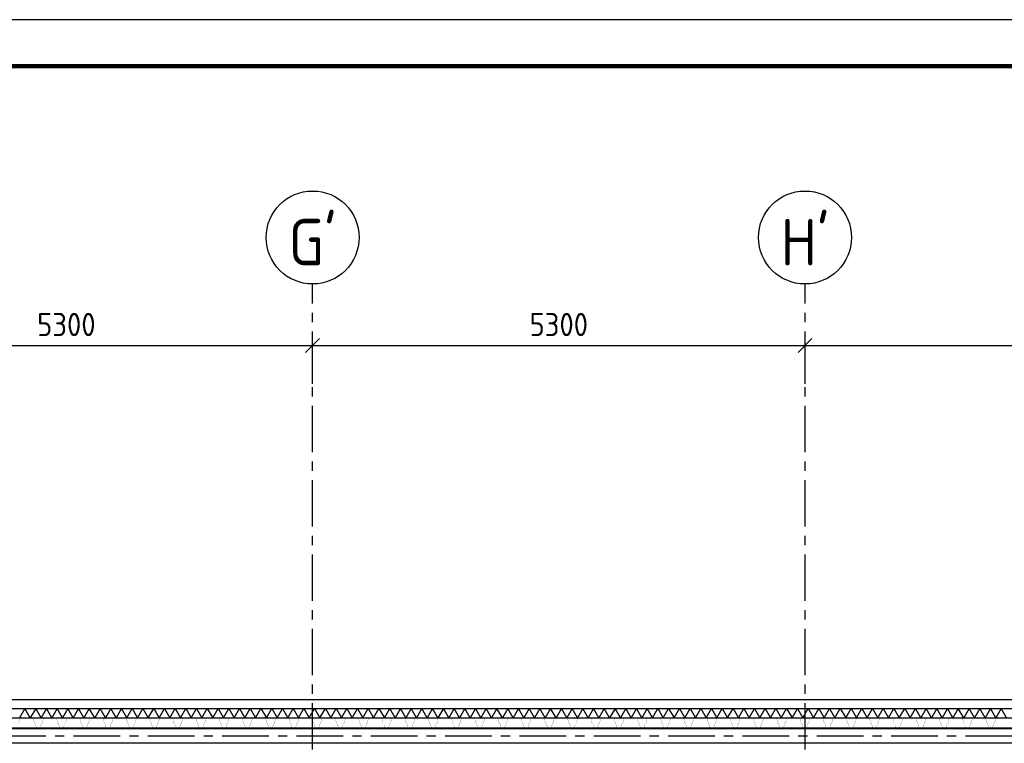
# Model space of a CAD drawing. Extents: x -2500 to 56900, y -500 to 41500.
# Tile 16 of 19: x 26812 to 37409, y 33714 to 41500. Entities that reach past the tile are written whole.
import ezdxf
from ezdxf.enums import TextEntityAlignment as Align

# ---------------------------------------------------------------- set-up
doc = ezdxf.new("R2010")
doc.units = 0
doc.header["$LTSCALE"] = 400
doc.header["$MEASUREMENT"] = 0
doc.header["$PDMODE"] = 1
doc.header["$PDSIZE"] = -15
doc.linetypes.add('CENTER', pattern=[2, 1.25, -0.25, 0.25, -0.25])
doc.layers.get('0').update_dxf_attribs({"color": 6, "linetype": 'CONTINUOUS'})
doc.layers.get('Defpoints').update_dxf_attribs({"linetype": 'CONTINUOUS'})
for name, color, linetype in [('1002-B', 1, 'CONTINUOUS'), ('1004-B', 1, 'CONTINUOUS'), ('2110-B', 15, 'CONTINUOUS'), ('2700-B', 110, 'CONTINUOUS'), ('2800-B', 4, 'CONTINUOUS'), ('p01', 7, 'CONTINUOUS')]:
    doc.layers.add(name, color=color, linetype=linetype)
doc.styles.get("Standard").update_dxf_attribs({"font": 'ISOCP.shx'})
doc.dimstyles.get("Standard").update_dxf_attribs({"dimtxt": 0.18, "dimasz": 0.18, "dimexe": 0.18, "dimexo": 0.0625, "dimgap": 0.09, "dimtad": 0, "dimtih": 1, "dimtoh": 1, "dimdec": 0, "dimzin": 0, "dimdsep": 46, "dimtxsty": 'Standard', "dimcen": 0.09, "dimadec": 0, "dimazin": 0, "dimtfac": 1, "dimtdec": 0, "dimtofl": 0, "dimtmove": 2, "dimatfit": 3, "dimfxl": 0, "dimtolj": 1, "dimtzin": 0, "dimarcsym": 0})

# ---------------------------------------------------------------- blocks, each defined once
blk = doc.blocks.new('STDBA003')
at = {"linetype": 'Continuous'}
blk.add_circle((0, 0), 5, dxfattribs=at)
blk.add_attdef('001', text='', height=5, dxfattribs=at).set_placement((0, 0), align=Align.MIDDLE)
blk = doc.blocks.new('_Oblique')
at = {"color": 0, "linetype": 'ByBlock', "lineweight": -2}
blk.add_line((-0.5, -0.5), (0.5, 0.5), dxfattribs=at)
blk = doc.blocks.new('*D6')
at = {"layer": '1002-B', "color": 0, "lineweight": -2, "transparency": 16777216}
for p, q in [((24664, 37583), (24664, 38095)), ((29964, 37583), (29964, 38095)), ((24564, 37995), (30064, 37995))]:
    blk.add_line(p, q, dxfattribs=at)
at = {"layer": 'Defpoints', "color": 0, "transparency": 16777216}
for p in [(29964, 37995), (24664, 37533), (29964, 37533)]:
    blk.add_point(p, dxfattribs=at)
at = {"layer": '1002-B', "color": 0, "lineweight": -2, "transparency": 16777216, "xscale": 150, "yscale": 150, "zscale": 150, "rotation": 180}
blk.add_blockref('_Oblique', (24664, 37995), dxfattribs=at)
at = {"layer": '1002-B', "color": 0, "lineweight": -2, "transparency": 16777216, "xscale": 150, "yscale": 150, "zscale": 150}
blk.add_blockref('_Oblique', (29964, 37995), dxfattribs=at)
at = {"layer": '1002-B', "color": 0, "transparency": 16777216, "insert": (27314, 38220), "char_height": 250, "attachment_point": 5}
blk.add_mtext('\\A1;5300', dxfattribs=at)
blk = doc.blocks.new('*D7')
at = {"layer": '1002-B', "color": 0, "lineweight": -2, "transparency": 16777216}
for p, q in [((29964, 37583), (29964, 38095)), ((35264, 37583), (35264, 38095)), ((29864, 37995), (35364, 37995))]:
    blk.add_line(p, q, dxfattribs=at)
at = {"layer": 'Defpoints', "color": 0, "transparency": 16777216}
for p in [(35264, 37995), (29964, 37533), (35264, 37533)]:
    blk.add_point(p, dxfattribs=at)
at = {"layer": '1002-B', "color": 0, "lineweight": -2, "transparency": 16777216, "xscale": 150, "yscale": 150, "zscale": 150, "rotation": 180}
blk.add_blockref('_Oblique', (29964, 37995), dxfattribs=at)
at = {"layer": '1002-B', "color": 0, "lineweight": -2, "transparency": 16777216, "xscale": 150, "yscale": 150, "zscale": 150}
blk.add_blockref('_Oblique', (35264, 37995), dxfattribs=at)
at = {"layer": '1002-B', "color": 0, "transparency": 16777216, "insert": (32614, 38220), "char_height": 250, "attachment_point": 5}
blk.add_mtext('\\A1;5300', dxfattribs=at)
blk = doc.blocks.new('*D8')
at = {"layer": '1002-B', "color": 0, "lineweight": -2, "transparency": 16777216}
for p, q in [((35264, 37583), (35264, 38095)), ((40564, 37583), (40564, 38095)), ((35164, 37995), (40664, 37995))]:
    blk.add_line(p, q, dxfattribs=at)
at = {"layer": 'Defpoints', "color": 0, "transparency": 16777216}
for p in [(40564, 37995), (35264, 37533), (40564, 37533)]:
    blk.add_point(p, dxfattribs=at)
at = {"layer": '1002-B', "color": 0, "lineweight": -2, "transparency": 16777216, "xscale": 150, "yscale": 150, "zscale": 150, "rotation": 180}
blk.add_blockref('_Oblique', (35264, 37995), dxfattribs=at)
at = {"layer": '1002-B', "color": 0, "lineweight": -2, "transparency": 16777216, "xscale": 150, "yscale": 150, "zscale": 150}
blk.add_blockref('_Oblique', (40564, 37995), dxfattribs=at)
at = {"layer": '1002-B', "color": 0, "transparency": 16777216, "insert": (37914, 38220), "char_height": 250, "attachment_point": 5}
blk.add_mtext('\\A1;5300', dxfattribs=at)
blk = doc.blocks.new('STDAF002')
at = {"color": 0, "linetype": 'ByBlock', "lineweight": 25}
blk.add_line((569, 415), (-25, 415), dxfattribs=at)
at = {"color": 0, "linetype": 'ByBlock', "lineweight": 25, "const_width": 0.5}
blk.add_lwpolyline([(0, 0), (564, 0), (564, 410), (0, 410)], close=True, dxfattribs=at)
at = {"color": 0, "linetype": 'ByBlock', "lineweight": 18}
blk.add_attdef('001', (-1.5, 0), '', height=1.8, rotation=90, dxfattribs=at)

msp = doc.modelspace()

# ---------------------------------------------------------------- linework, layer by layer
at = {"layer": '1004-B', "linetype": 'CENTER'}
for p, q in [((29964.2, 24846.4), (29964.2, 38656.7)), ((35264.2, 24846.4), (35264.2, 38656.7))]:
    msp.add_line(p, q, dxfattribs=at)
at = {"layer": '2110-B'}
msp.add_line((19248.2, 34086.9), (46084.2, 34086.9), dxfattribs=at)
for points in [[(27965.2, 33986.9), (27907.5, 34086.9), (27849.7, 33986.9), (27792, 34086.9), (27734.3, 33986.9), (27676.5, 34086.9), (27618.8, 33986.9), (27561.1, 34086.9), (27503.3, 33986.9), (27445.6, 34086.9), (27387.9, 33986.9), (27330.1, 34086.9), (27272.4, 33986.9), (27214.6, 34086.9), (27156.9, 33986.9), (27099.2, 34086.9), (27041.4, 33986.9), (26983.7, 34086.9), (26926, 33986.9), (26868.2, 34086.9), (26810.5, 33986.9)], [(27965.2, 33986.9), (28022.9, 34086.9), (28080.7, 33986.9), (28138.4, 34086.9), (28196.1, 33986.9), (28253.9, 34086.9), (28311.6, 33986.9), (28369.3, 34086.9), (28427.1, 33986.9), (28484.8, 34086.9), (28542.6, 33986.9), (28600.3, 34086.9), (28658, 33986.9), (28715.8, 34086.9), (28773.5, 33986.9), (28831.2, 34086.9), (28889, 33986.9), (28946.7, 34086.9), (29004.4, 33986.9), (29062.2, 34086.9), (29119.9, 33986.9), (29177.6, 34086.9), (29235.4, 33986.9), (29293.1, 34086.9), (29350.8, 33986.9), (29408.6, 34086.9), (29466.3, 33986.9), (29524, 34086.9), (29581.8, 33986.9), (29639.5, 34086.9), (29697.3, 33986.9), (29755, 34086.9), (29812.7, 33986.9), (29870.5, 34086.9), (29928.2, 33986.9), (29985.9, 34086.9), (30043.7, 33986.9), (30101.4, 34086.9), (30159.1, 33986.9), (30216.9, 34086.9), (30274.6, 33986.9), (30332.3, 34086.9), (30332.3, 34086.9), (30390.1, 33986.9), (30447.8, 34086.9), (30505.5, 33986.9), (30563.3, 34086.9), (30621, 33986.9), (30678.7, 34086.9), (30736.5, 33986.9), (30794.2, 34086.9)], [(33623.2, 33986.9), (33565.5, 34086.9), (33507.8, 33986.9), (33450, 34086.9), (33392.3, 33986.9), (33334.6, 34086.9), (33276.8, 33986.9), (33219.1, 34086.9), (33161.4, 33986.9), (33103.6, 34086.9), (33045.9, 33986.9), (32988.1, 34086.9), (32930.4, 33986.9), (32872.7, 34086.9), (32814.9, 33986.9), (32757.2, 34086.9), (32699.5, 33986.9), (32641.7, 34086.9), (32584, 33986.9), (32526.3, 34086.9), (32468.5, 33986.9), (32410.8, 34086.9), (32353.1, 33986.9), (32295.3, 34086.9), (32237.6, 33986.9), (32179.9, 34086.9), (32122.1, 33986.9), (32064.4, 34086.9), (32006.7, 33986.9), (31948.9, 34086.9), (31891.2, 33986.9), (31833.4, 34086.9), (31775.7, 33986.9), (31718, 34086.9), (31660.2, 33986.9), (31602.5, 34086.9), (31544.8, 33986.9), (31487, 34086.9), (31429.3, 33986.9), (31371.6, 34086.9), (31313.8, 33986.9), (31256.1, 34086.9), (31256.1, 34086.9), (31198.4, 33986.9), (31140.6, 34086.9), (31082.9, 33986.9), (31025.2, 34086.9), (30967.4, 33986.9), (30909.7, 34086.9), (30852, 33986.9), (30794.2, 34086.9)], [(33623.2, 33986.9), (33681, 34086.9), (33738.7, 33986.9), (33796.4, 34086.9), (33854.2, 33986.9), (33911.9, 34086.9), (33969.6, 33986.9), (34027.4, 34086.9), (34085.1, 33986.9), (34142.8, 34086.9), (34200.6, 33986.9), (34258.3, 34086.9), (34316.1, 33986.9), (34373.8, 34086.9), (34431.5, 33986.9), (34489.3, 34086.9), (34547, 33986.9), (34604.7, 34086.9), (34662.5, 33986.9), (34720.2, 34086.9), (34777.9, 33986.9), (34835.7, 34086.9), (34893.4, 33986.9), (34951.1, 34086.9), (35008.9, 33986.9), (35066.6, 34086.9), (35124.3, 33986.9), (35182.1, 34086.9), (35239.8, 33986.9), (35297.6, 34086.9), (35355.3, 33986.9), (35413, 34086.9), (35470.8, 33986.9), (35528.5, 34086.9), (35586.2, 33986.9), (35644, 34086.9), (35701.7, 33986.9), (35759.4, 34086.9), (35817.2, 33986.9), (35874.9, 34086.9), (35932.6, 33986.9), (35990.4, 34086.9), (35990.4, 34086.9), (36048.1, 33986.9), (36105.8, 34086.9), (36163.6, 33986.9), (36221.3, 34086.9), (36279, 33986.9), (36336.8, 34086.9), (36394.5, 33986.9), (36452.3, 34086.9)], [(37433.7, 33986.9), (37376, 34086.9), (37318.3, 33986.9), (37260.5, 34086.9), (37202.8, 33986.9), (37145.1, 34086.9), (37087.3, 33986.9), (37029.6, 34086.9), (36971.9, 33986.9), (36914.1, 34086.9), (36914.1, 34086.9), (36856.4, 33986.9), (36798.7, 34086.9), (36740.9, 33986.9), (36683.2, 34086.9), (36625.5, 33986.9), (36567.7, 34086.9), (36510, 33986.9), (36452.3, 34086.9)]]:
    msp.add_lwpolyline(points, dxfattribs=at)
at = {"layer": '2700-B'}
msp.add_line((19362.1, 34186.9), (46084.2, 34186.9), dxfattribs=at)
at = {"layer": '2800-B'}
for p, q in [((19258.2, 33986.9), (46084.2, 33986.9)), ((19258.2, 33880.9), (46084.2, 33880.9)), ((19391.9, 33872.4), (45954.2, 33872.4)), ((19391.9, 33718.4), (45954.2, 33718.4))]:
    msp.add_line(p, q, dxfattribs=at)
at = {"layer": '2800-B', "linetype": 'CENTER'}
msp.add_line((19391.9, 33795.4), (45954.2, 33795.4), dxfattribs=at)
at = {"layer": '2800-B'}
for points in [[(26801.8, 33929.4, 2, 2, 0), (26816.4, 33983.7, 2, 2, -0.339459), (26821.2, 33987.4, 2, 2, 0), (26875.8, 33987.4, 2, 2, -0.1538791), (26878.6, 33986.5, 2, 2, 0), (26884.5, 33982.4, 2, 2, 0.3152222), (26890.2, 33982.4, 2, 2, 0), (26896.1, 33986.5, 2, 2, -0.1538791), (26898.9, 33987.4, 2, 2, 0), (26953.5, 33987.4, 2, 2, -0.339459), (26958.3, 33983.7, 2, 2, 0), (26972.9, 33929.4, 2, 2, 0), (26981.6, 33921.4, 2, 2, 0), (26991.4, 33885.1, 2, 2, 0.339441), (26996.2, 33881.4, 2, 2, 0), (27012.3, 33881.4, 2, 2, 0), (27028.5, 33881.4, 2, 2, 0.339441), (27033.3, 33885.1, 2, 2, 0), (27043.1, 33921.4, 2, 2, 0), (27051.8, 33929.4, 2, 2, 0), (27066.4, 33983.7, 2, 2, -0.339459), (27071.2, 33987.4, 2, 2, 0), (27125.8, 33987.4, 2, 2, -0.1538791), (27128.6, 33986.5, 2, 2, 0), (27134.5, 33982.4, 2, 2, 0.3152222), (27140.2, 33982.4, 2, 2, 0), (27146.1, 33986.5, 2, 2, -0.1538791), (27148.9, 33987.4, 2, 2, 0), (27203.5, 33987.4, 2, 2, -0.339459), (27208.3, 33983.7, 2, 2, 0), (27222.9, 33929.4, 2, 2, 0), (27231.6, 33921.4, 2, 2, 0), (27241.4, 33885.1, 2, 2, 0.339441), (27246.2, 33881.4, 2, 2, 0), (27262.3, 33881.4, 2, 2, 0), (27278.5, 33881.4, 2, 2, 0.339441), (27283.3, 33885.1, 2, 2, 0), (27293.1, 33921.4, 2, 2, 0), (27301.8, 33929.4, 2, 2, 0), (27316.4, 33983.7, 2, 2, -0.339459), (27321.2, 33987.4, 2, 2, 0), (27375.8, 33987.4, 2, 2, -0.1538791), (27378.6, 33986.5, 2, 2, 0), (27384.5, 33982.4, 2, 2, 0.3152222), (27390.2, 33982.4, 2, 2, 0), (27396.1, 33986.5, 2, 2, -0.1538791), (27398.9, 33987.4, 2, 2, 0), (27453.5, 33987.4, 2, 2, -0.339459), (27458.3, 33983.7, 2, 2, 0), (27472.9, 33929.4, 2, 2, 0), (27481.6, 33921.4, 2, 2, 0), (27491.4, 33885.1, 2, 2, 0.339441), (27496.2, 33881.4, 2, 2, 0), (27512.3, 33881.4, 2, 2, 0), (27528.4, 33881.4, 2, 2, 0.3475799), (27533.3, 33885.3, 2, 2, 0), (27538, 33905.4, 0, 0, 0)], [(27507.3, 33881.4, 2, 2, 0), (27528.5, 33881.4, 2, 2, 0.339441), (27533.3, 33885.1, 2, 2, 0), (27543.1, 33921.4, 2, 2, 0), (27551.8, 33929.4, 2, 2, 0), (27566.4, 33983.7, 2, 2, -0.339459), (27571.2, 33987.4, 2, 2, 0), (27625.8, 33987.4, 2, 2, -0.1538791), (27628.6, 33986.5, 2, 2, 0), (27634.5, 33982.4, 2, 2, 0.3152222), (27640.2, 33982.4, 2, 2, 0), (27646.1, 33986.5, 2, 2, -0.1538791), (27648.9, 33987.4, 2, 2, 0), (27703.5, 33987.4, 2, 2, -0.339459), (27708.3, 33983.7, 2, 2, 0), (27722.9, 33929.4, 2, 2, 0), (27731.6, 33921.4, 2, 2, 0), (27741.4, 33885.1, 2, 2, 0.339441), (27746.2, 33881.4, 2, 2, 0), (27762.3, 33881.4, 2, 2, 0), (27778.5, 33881.4, 2, 2, 0.339441), (27783.3, 33885.1, 2, 2, 0), (27793.1, 33921.4, 2, 2, 0), (27801.8, 33929.4, 2, 2, 0), (27816.4, 33983.7, 2, 2, -0.339459), (27821.2, 33987.4, 2, 2, 0), (27875.8, 33987.4, 2, 2, -0.1538791), (27878.6, 33986.5, 2, 2, 0), (27884.5, 33982.4, 2, 2, 0.3152222), (27890.2, 33982.4, 2, 2, 0), (27896.1, 33986.5, 2, 2, -0.1538791), (27898.9, 33987.4, 2, 2, 0), (27953.5, 33987.4, 2, 2, -0.339459), (27958.3, 33983.7, 2, 2, 0), (27972.9, 33929.4, 2, 2, 0), (27981.6, 33921.4, 2, 2, 0), (27991.4, 33885.1, 2, 2, 0.339441), (27996.2, 33881.4, 2, 2, 0), (28012.3, 33881.4, 2, 2, 0), (28028.5, 33881.4, 2, 2, 0.339441), (28033.3, 33885.1, 2, 2, 0), (28043.1, 33921.4, 2, 2, 0), (28051.8, 33929.4, 2, 2, 0), (28066.4, 33983.7, 2, 2, -0.339459), (28071.2, 33987.4, 2, 2, 0), (28125.8, 33987.4, 2, 2, -0.1538791), (28128.6, 33986.5, 2, 2, 0), (28134.5, 33982.4, 2, 2, 0.3152222), (28140.2, 33982.4, 2, 2, 0), (28146.1, 33986.5, 2, 2, -0.1538791), (28148.9, 33987.4, 2, 2, 0), (28203.5, 33987.4, 2, 2, -0.339459), (28208.3, 33983.7, 2, 2, 0), (28222.9, 33929.4, 2, 2, 0), (28231.6, 33921.4, 2, 2, 0), (28241.4, 33885.1, 2, 2, 0.339441), (28246.2, 33881.4, 2, 2, 0), (28262.3, 33881.4, 2, 2, 0), (28278.4, 33881.4, 2, 2, 0.3475799), (28283.3, 33885.3, 2, 2, 0), (28288, 33905.4, 0, 0, 0)], [(28257.3, 33881.4, 2, 2, 0), (28278.5, 33881.4, 2, 2, 0.339441), (28283.3, 33885.1, 2, 2, 0), (28293.1, 33921.4, 2, 2, 0), (28301.8, 33929.4, 2, 2, 0), (28316.4, 33983.7, 2, 2, -0.339459), (28321.2, 33987.4, 2, 2, 0), (28375.8, 33987.4, 2, 2, -0.1538791), (28378.6, 33986.5, 2, 2, 0), (28384.5, 33982.4, 2, 2, 0.3152222), (28390.2, 33982.4, 2, 2, 0), (28396.1, 33986.5, 2, 2, -0.1538791), (28398.9, 33987.4, 2, 2, 0), (28453.5, 33987.4, 2, 2, -0.339459), (28458.3, 33983.7, 2, 2, 0), (28472.9, 33929.4, 2, 2, 0), (28481.6, 33921.4, 2, 2, 0), (28491.4, 33885.1, 2, 2, 0.339441), (28496.2, 33881.4, 2, 2, 0), (28512.3, 33881.4, 2, 2, 0), (28528.5, 33881.4, 2, 2, 0.339441), (28533.3, 33885.1, 2, 2, 0), (28543.1, 33921.4, 2, 2, 0), (28551.8, 33929.4, 2, 2, 0), (28566.4, 33983.7, 2, 2, -0.339459), (28571.2, 33987.4, 2, 2, 0), (28625.8, 33987.4, 2, 2, -0.1538791), (28628.6, 33986.5, 2, 2, 0), (28634.5, 33982.4, 2, 2, 0.3152222), (28640.2, 33982.4, 2, 2, 0), (28646.1, 33986.5, 2, 2, -0.1538791), (28648.9, 33987.4, 2, 2, 0), (28703.5, 33987.4, 2, 2, -0.339459), (28708.3, 33983.7, 2, 2, 0), (28722.9, 33929.4, 2, 2, 0), (28731.6, 33921.4, 2, 2, 0), (28741.4, 33885.1, 2, 2, 0.339441), (28746.2, 33881.4, 2, 2, 0), (28762.3, 33881.4, 2, 2, 0), (28778.5, 33881.4, 2, 2, 0.339441), (28783.3, 33885.1, 2, 2, 0), (28793.1, 33921.4, 2, 2, 0), (28801.8, 33929.4, 2, 2, 0), (28816.4, 33983.7, 2, 2, -0.339459), (28821.2, 33987.4, 2, 2, 0), (28875.8, 33987.4, 2, 2, -0.1538791), (28878.6, 33986.5, 2, 2, 0), (28884.5, 33982.4, 2, 2, 0.3152222), (28890.2, 33982.4, 2, 2, 0), (28896.1, 33986.5, 2, 2, -0.1538791), (28898.9, 33987.4, 2, 2, 0), (28953.5, 33987.4, 2, 2, -0.339459), (28958.3, 33983.7, 2, 2, 0), (28972.9, 33929.4, 2, 2, 0), (28981.6, 33921.4, 2, 2, 0), (28991.4, 33885.1, 2, 2, 0.339441), (28996.2, 33881.4, 2, 2, 0), (29012.3, 33881.4, 2, 2, 0), (29028.4, 33881.4, 2, 2, 0.3475799), (29033.3, 33885.3, 2, 2, 0), (29038, 33905.4, 0, 0, 0)], [(29007.3, 33881.4, 2, 2, 0), (29028.5, 33881.4, 2, 2, 0.339441), (29033.3, 33885.1, 2, 2, 0), (29043.1, 33921.4, 2, 2, 0), (29051.8, 33929.4, 2, 2, 0), (29066.4, 33983.7, 2, 2, -0.339459), (29071.2, 33987.4, 2, 2, 0), (29125.8, 33987.4, 2, 2, -0.1538791), (29128.6, 33986.5, 2, 2, 0), (29134.5, 33982.4, 2, 2, 0.3152222), (29140.2, 33982.4, 2, 2, 0), (29146.1, 33986.5, 2, 2, -0.1538791), (29148.9, 33987.4, 2, 2, 0), (29203.5, 33987.4, 2, 2, -0.339459), (29208.3, 33983.7, 2, 2, 0), (29222.9, 33929.4, 2, 2, 0), (29231.6, 33921.4, 2, 2, 0), (29241.4, 33885.1, 2, 2, 0.339441), (29246.2, 33881.4, 2, 2, 0), (29262.3, 33881.4, 2, 2, 0), (29278.5, 33881.4, 2, 2, 0.339441), (29283.3, 33885.1, 2, 2, 0), (29293.1, 33921.4, 2, 2, 0), (29301.8, 33929.4, 2, 2, 0), (29316.4, 33983.7, 2, 2, -0.339459), (29321.2, 33987.4, 2, 2, 0), (29375.8, 33987.4, 2, 2, -0.1538791), (29378.6, 33986.5, 2, 2, 0), (29384.5, 33982.4, 2, 2, 0.3152222), (29390.2, 33982.4, 2, 2, 0), (29396.1, 33986.5, 2, 2, -0.1538791), (29398.9, 33987.4, 2, 2, 0), (29453.5, 33987.4, 2, 2, -0.339459), (29458.3, 33983.7, 2, 2, 0), (29472.9, 33929.4, 2, 2, 0), (29481.6, 33921.4, 2, 2, 0), (29491.4, 33885.1, 2, 2, 0.339441), (29496.2, 33881.4, 2, 2, 0), (29512.3, 33881.4, 2, 2, 0), (29528.5, 33881.4, 2, 2, 0.339441), (29533.3, 33885.1, 2, 2, 0), (29543.1, 33921.4, 2, 2, 0), (29551.8, 33929.4, 2, 2, 0), (29566.4, 33983.7, 2, 2, -0.339459), (29571.2, 33987.4, 2, 2, 0), (29625.8, 33987.4, 2, 2, -0.1538791), (29628.6, 33986.5, 2, 2, 0), (29634.5, 33982.4, 2, 2, 0.3152222), (29640.2, 33982.4, 2, 2, 0), (29646.1, 33986.5, 2, 2, -0.1538791), (29648.9, 33987.4, 2, 2, 0), (29703.5, 33987.4, 2, 2, -0.339459), (29708.3, 33983.7, 2, 2, 0), (29722.9, 33929.4, 2, 2, 0), (29731.6, 33921.4, 2, 2, 0), (29741.4, 33885.1, 2, 2, 0.339441), (29746.2, 33881.4, 2, 2, 0), (29762.3, 33881.4, 2, 2, 0), (29778.4, 33881.4, 2, 2, 0.3475799), (29783.3, 33885.3, 2, 2, 0), (29788, 33905.4, 0, 0, 0)], [(29757.3, 33881.4, 2, 2, 0), (29778.5, 33881.4, 2, 2, 0.339441), (29783.3, 33885.1, 2, 2, 0), (29793.1, 33921.4, 2, 2, 0), (29801.8, 33929.4, 2, 2, 0), (29816.4, 33983.7, 2, 2, -0.339459), (29821.2, 33987.4, 2, 2, 0), (29875.8, 33987.4, 2, 2, -0.1538791), (29878.6, 33986.5, 2, 2, 0), (29884.5, 33982.4, 2, 2, 0.3152222), (29890.2, 33982.4, 2, 2, 0), (29896.1, 33986.5, 2, 2, -0.1538791), (29898.9, 33987.4, 2, 2, 0), (29953.5, 33987.4, 2, 2, -0.339459), (29958.3, 33983.7, 2, 2, 0), (29972.9, 33929.4, 2, 2, 0), (29981.6, 33921.4, 2, 2, 0), (29991.4, 33885.1, 2, 2, 0.339441), (29996.2, 33881.4, 2, 2, 0), (30012.3, 33881.4, 2, 2, 0), (30028.5, 33881.4, 2, 2, 0.339441), (30033.3, 33885.1, 2, 2, 0), (30043.1, 33921.4, 2, 2, 0), (30051.8, 33929.4, 2, 2, 0), (30066.4, 33983.7, 2, 2, -0.339459), (30071.2, 33987.4, 2, 2, 0), (30125.8, 33987.4, 2, 2, -0.1538791), (30128.6, 33986.5, 2, 2, 0), (30134.5, 33982.4, 2, 2, 0.3152222), (30140.2, 33982.4, 2, 2, 0), (30146.1, 33986.5, 2, 2, -0.1538791), (30148.9, 33987.4, 2, 2, 0), (30203.5, 33987.4, 2, 2, -0.339459), (30208.3, 33983.7, 2, 2, 0), (30222.9, 33929.4, 2, 2, 0), (30231.6, 33921.4, 2, 2, 0), (30241.4, 33885.1, 2, 2, 0.339441), (30246.2, 33881.4, 2, 2, 0), (30262.3, 33881.4, 2, 2, 0), (30278.5, 33881.4, 2, 2, 0.339441), (30283.3, 33885.1, 2, 2, 0), (30293.1, 33921.4, 2, 2, 0), (30301.8, 33929.4, 2, 2, 0), (30316.4, 33983.7, 2, 2, -0.339459), (30321.2, 33987.4, 2, 2, 0), (30375.8, 33987.4, 2, 2, -0.1538791), (30378.6, 33986.5, 2, 2, 0), (30384.5, 33982.4, 2, 2, 0.3152222), (30390.2, 33982.4, 2, 2, 0), (30396.1, 33986.5, 2, 2, -0.1538791), (30398.9, 33987.4, 2, 2, 0), (30453.5, 33987.4, 2, 2, -0.339459), (30458.3, 33983.7, 2, 2, 0), (30472.9, 33929.4, 2, 2, 0), (30481.6, 33921.4, 2, 2, 0), (30491.4, 33885.1, 2, 2, 0.339441), (30496.2, 33881.4, 2, 2, 0), (30512.3, 33881.4, 2, 2, 0), (30528.4, 33881.4, 2, 2, 0.3475799), (30533.3, 33885.3, 2, 2, 0), (30538, 33905.4, 0, 0, 0)], [(30507.3, 33881.4, 2, 2, 0), (30528.5, 33881.4, 2, 2, 0.339441), (30533.3, 33885.1, 2, 2, 0), (30543.1, 33921.4, 2, 2, 0), (30551.8, 33929.4, 2, 2, 0), (30566.4, 33983.7, 2, 2, -0.339459), (30571.2, 33987.4, 2, 2, 0), (30625.8, 33987.4, 2, 2, -0.1538791), (30628.6, 33986.5, 2, 2, 0), (30634.5, 33982.4, 2, 2, 0.3152222), (30640.2, 33982.4, 2, 2, 0), (30646.1, 33986.5, 2, 2, -0.1538791), (30648.9, 33987.4, 2, 2, 0), (30703.5, 33987.4, 2, 2, -0.339459), (30708.3, 33983.7, 2, 2, 0), (30722.9, 33929.4, 2, 2, 0), (30731.6, 33921.4, 2, 2, 0), (30741.4, 33885.1, 2, 2, 0.339441), (30746.2, 33881.4, 2, 2, 0), (30762.3, 33881.4, 2, 2, 0), (30778.5, 33881.4, 2, 2, 0.339441), (30783.3, 33885.1, 2, 2, 0), (30793.1, 33921.4, 2, 2, 0), (30801.8, 33929.4, 2, 2, 0), (30816.4, 33983.7, 2, 2, -0.339459), (30821.2, 33987.4, 2, 2, 0), (30875.8, 33987.4, 2, 2, -0.1538791), (30878.6, 33986.5, 2, 2, 0), (30884.5, 33982.4, 2, 2, 0.3152222), (30890.2, 33982.4, 2, 2, 0), (30896.1, 33986.5, 2, 2, -0.1538791), (30898.9, 33987.4, 2, 2, 0), (30953.5, 33987.4, 2, 2, -0.339459), (30958.3, 33983.7, 2, 2, 0), (30972.9, 33929.4, 2, 2, 0), (30981.6, 33921.4, 2, 2, 0), (30991.4, 33885.1, 2, 2, 0.339441), (30996.2, 33881.4, 2, 2, 0), (31012.3, 33881.4, 2, 2, 0), (31028.5, 33881.4, 2, 2, 0.339441), (31033.3, 33885.1, 2, 2, 0), (31043.1, 33921.4, 2, 2, 0), (31051.8, 33929.4, 2, 2, 0), (31066.4, 33983.7, 2, 2, -0.339459), (31071.2, 33987.4, 2, 2, 0), (31125.8, 33987.4, 2, 2, -0.1538791), (31128.6, 33986.5, 2, 2, 0), (31134.5, 33982.4, 2, 2, 0.3152222), (31140.2, 33982.4, 2, 2, 0), (31146.1, 33986.5, 2, 2, -0.1538791), (31148.9, 33987.4, 2, 2, 0), (31203.5, 33987.4, 2, 2, -0.339459), (31208.3, 33983.7, 2, 2, 0), (31222.9, 33929.4, 2, 2, 0), (31231.6, 33921.4, 2, 2, 0), (31241.4, 33885.1, 2, 2, 0.339441), (31246.2, 33881.4, 2, 2, 0), (31262.3, 33881.4, 2, 2, 0), (31278.4, 33881.4, 2, 2, 0.3475799), (31283.3, 33885.3, 2, 2, 0), (31288, 33905.4, 0, 0, 0)], [(31257.3, 33881.4, 2, 2, 0), (31278.5, 33881.4, 2, 2, 0.339441), (31283.3, 33885.1, 2, 2, 0), (31293.1, 33921.4, 2, 2, 0), (31301.8, 33929.4, 2, 2, 0), (31316.4, 33983.7, 2, 2, -0.339459), (31321.2, 33987.4, 2, 2, 0), (31375.8, 33987.4, 2, 2, -0.1538791), (31378.6, 33986.5, 2, 2, 0), (31384.5, 33982.4, 2, 2, 0.3152222), (31390.2, 33982.4, 2, 2, 0), (31396.1, 33986.5, 2, 2, -0.1538791), (31398.9, 33987.4, 2, 2, 0), (31453.5, 33987.4, 2, 2, -0.339459), (31458.3, 33983.7, 2, 2, 0), (31472.9, 33929.4, 2, 2, 0), (31481.6, 33921.4, 2, 2, 0), (31491.4, 33885.1, 2, 2, 0.339441), (31496.2, 33881.4, 2, 2, 0), (31512.3, 33881.4, 2, 2, 0), (31528.5, 33881.4, 2, 2, 0.339441), (31533.3, 33885.1, 2, 2, 0), (31543.1, 33921.4, 2, 2, 0), (31551.8, 33929.4, 2, 2, 0), (31566.4, 33983.7, 2, 2, -0.339459), (31571.2, 33987.4, 2, 2, 0), (31625.8, 33987.4, 2, 2, -0.1538791), (31628.6, 33986.5, 2, 2, 0), (31634.5, 33982.4, 2, 2, 0.3152222), (31640.2, 33982.4, 2, 2, 0), (31646.1, 33986.5, 2, 2, -0.1538791), (31648.9, 33987.4, 2, 2, 0), (31703.5, 33987.4, 2, 2, -0.339459), (31708.3, 33983.7, 2, 2, 0), (31722.9, 33929.4, 2, 2, 0), (31731.6, 33921.4, 2, 2, 0), (31741.4, 33885.1, 2, 2, 0.339441), (31746.2, 33881.4, 2, 2, 0), (31762.3, 33881.4, 2, 2, 0), (31778.5, 33881.4, 2, 2, 0.339441), (31783.3, 33885.1, 2, 2, 0), (31793.1, 33921.4, 2, 2, 0), (31801.8, 33929.4, 2, 2, 0), (31816.4, 33983.7, 2, 2, -0.339459), (31821.2, 33987.4, 2, 2, 0), (31875.8, 33987.4, 2, 2, -0.1538791), (31878.6, 33986.5, 2, 2, 0), (31884.5, 33982.4, 2, 2, 0.3152222), (31890.2, 33982.4, 2, 2, 0), (31896.1, 33986.5, 2, 2, -0.1538791), (31898.9, 33987.4, 2, 2, 0), (31953.5, 33987.4, 2, 2, -0.339459), (31958.3, 33983.7, 2, 2, 0), (31972.9, 33929.4, 2, 2, 0), (31981.6, 33921.4, 2, 2, 0), (31991.4, 33885.1, 2, 2, 0.339441), (31996.2, 33881.4, 2, 2, 0), (32012.3, 33881.4, 2, 2, 0), (32028.4, 33881.4, 2, 2, 0.3475799), (32033.3, 33885.3, 2, 2, 0), (32038, 33905.4, 0, 0, 0)], [(32007.3, 33881.4, 2, 2, 0), (32028.5, 33881.4, 2, 2, 0.339441), (32033.3, 33885.1, 2, 2, 0), (32043.1, 33921.4, 2, 2, 0), (32051.8, 33929.4, 2, 2, 0), (32066.4, 33983.7, 2, 2, -0.339459), (32071.2, 33987.4, 2, 2, 0), (32125.8, 33987.4, 2, 2, -0.1538791), (32128.6, 33986.5, 2, 2, 0), (32134.5, 33982.4, 2, 2, 0.3152222), (32140.2, 33982.4, 2, 2, 0), (32146.1, 33986.5, 2, 2, -0.1538791), (32148.9, 33987.4, 2, 2, 0), (32203.5, 33987.4, 2, 2, -0.339459), (32208.3, 33983.7, 2, 2, 0), (32222.9, 33929.4, 2, 2, 0), (32231.6, 33921.4, 2, 2, 0), (32241.4, 33885.1, 2, 2, 0.339441), (32246.2, 33881.4, 2, 2, 0), (32262.3, 33881.4, 2, 2, 0), (32278.5, 33881.4, 2, 2, 0.339441), (32283.3, 33885.1, 2, 2, 0), (32293.1, 33921.4, 2, 2, 0), (32301.8, 33929.4, 2, 2, 0), (32316.4, 33983.7, 2, 2, -0.339459), (32321.2, 33987.4, 2, 2, 0), (32375.8, 33987.4, 2, 2, -0.1538791), (32378.6, 33986.5, 2, 2, 0), (32384.5, 33982.4, 2, 2, 0.3152222), (32390.2, 33982.4, 2, 2, 0), (32396.1, 33986.5, 2, 2, -0.1538791), (32398.9, 33987.4, 2, 2, 0), (32453.5, 33987.4, 2, 2, -0.339459), (32458.3, 33983.7, 2, 2, 0), (32472.9, 33929.4, 2, 2, 0), (32481.6, 33921.4, 2, 2, 0), (32491.4, 33885.1, 2, 2, 0.339441), (32496.2, 33881.4, 2, 2, 0), (32512.3, 33881.4, 2, 2, 0), (32528.5, 33881.4, 2, 2, 0.339441), (32533.3, 33885.1, 2, 2, 0), (32543.1, 33921.4, 2, 2, 0), (32551.8, 33929.4, 2, 2, 0), (32566.4, 33983.7, 2, 2, -0.339459), (32571.2, 33987.4, 2, 2, 0), (32625.8, 33987.4, 2, 2, -0.1538791), (32628.6, 33986.5, 2, 2, 0), (32634.5, 33982.4, 2, 2, 0.3152222), (32640.2, 33982.4, 2, 2, 0), (32646.1, 33986.5, 2, 2, -0.1538791), (32648.9, 33987.4, 2, 2, 0), (32703.5, 33987.4, 2, 2, -0.339459), (32708.3, 33983.7, 2, 2, 0), (32722.9, 33929.4, 2, 2, 0), (32731.6, 33921.4, 2, 2, 0), (32741.4, 33885.1, 2, 2, 0.339441), (32746.2, 33881.4, 2, 2, 0), (32762.3, 33881.4, 2, 2, 0), (32778.4, 33881.4, 2, 2, 0.3475799), (32783.3, 33885.3, 2, 2, 0), (32788, 33905.4, 0, 0, 0)], [(32757.3, 33881.4, 2, 2, 0), (32778.5, 33881.4, 2, 2, 0.339441), (32783.3, 33885.1, 2, 2, 0), (32793.1, 33921.4, 2, 2, 0), (32801.8, 33929.4, 2, 2, 0), (32816.4, 33983.7, 2, 2, -0.339459), (32821.2, 33987.4, 2, 2, 0), (32875.8, 33987.4, 2, 2, -0.1538791), (32878.6, 33986.5, 2, 2, 0), (32884.5, 33982.4, 2, 2, 0.3152222), (32890.2, 33982.4, 2, 2, 0), (32896.1, 33986.5, 2, 2, -0.1538791), (32898.9, 33987.4, 2, 2, 0), (32953.5, 33987.4, 2, 2, -0.339459), (32958.3, 33983.7, 2, 2, 0), (32972.9, 33929.4, 2, 2, 0), (32981.6, 33921.4, 2, 2, 0), (32991.4, 33885.1, 2, 2, 0.339441), (32996.2, 33881.4, 2, 2, 0), (33012.3, 33881.4, 2, 2, 0), (33028.5, 33881.4, 2, 2, 0.339441), (33033.3, 33885.1, 2, 2, 0), (33043.1, 33921.4, 2, 2, 0), (33051.8, 33929.4, 2, 2, 0), (33066.4, 33983.7, 2, 2, -0.339459), (33071.2, 33987.4, 2, 2, 0), (33125.8, 33987.4, 2, 2, -0.1538791), (33128.6, 33986.5, 2, 2, 0), (33134.5, 33982.4, 2, 2, 0.3152222), (33140.2, 33982.4, 2, 2, 0), (33146.1, 33986.5, 2, 2, -0.1538791), (33148.9, 33987.4, 2, 2, 0), (33203.5, 33987.4, 2, 2, -0.339459), (33208.3, 33983.7, 2, 2, 0), (33222.9, 33929.4, 2, 2, 0), (33231.6, 33921.4, 2, 2, 0), (33241.4, 33885.1, 2, 2, 0.339441), (33246.2, 33881.4, 2, 2, 0), (33262.3, 33881.4, 2, 2, 0), (33278.5, 33881.4, 2, 2, 0.339441), (33283.3, 33885.1, 2, 2, 0), (33293.1, 33921.4, 2, 2, 0), (33301.8, 33929.4, 2, 2, 0), (33316.4, 33983.7, 2, 2, -0.339459), (33321.2, 33987.4, 2, 2, 0), (33375.8, 33987.4, 2, 2, -0.1538791), (33378.6, 33986.5, 2, 2, 0), (33384.5, 33982.4, 2, 2, 0.3152222), (33390.2, 33982.4, 2, 2, 0), (33396.1, 33986.5, 2, 2, -0.1538791), (33398.9, 33987.4, 2, 2, 0), (33453.5, 33987.4, 2, 2, -0.339459), (33458.3, 33983.7, 2, 2, 0), (33472.9, 33929.4, 2, 2, 0), (33481.6, 33921.4, 2, 2, 0), (33491.4, 33885.1, 2, 2, 0.339441), (33496.2, 33881.4, 2, 2, 0), (33512.3, 33881.4, 2, 2, 0), (33528.4, 33881.4, 2, 2, 0.3475799), (33533.3, 33885.3, 2, 2, 0), (33538, 33905.4, 0, 0, 0)], [(33507.3, 33881.4, 2, 2, 0), (33528.5, 33881.4, 2, 2, 0.339441), (33533.3, 33885.1, 2, 2, 0), (33543.1, 33921.4, 2, 2, 0), (33551.8, 33929.4, 2, 2, 0), (33566.4, 33983.7, 2, 2, -0.339459), (33571.2, 33987.4, 2, 2, 0), (33625.8, 33987.4, 2, 2, -0.1538791), (33628.6, 33986.5, 2, 2, 0), (33634.5, 33982.4, 2, 2, 0.3152222), (33640.2, 33982.4, 2, 2, 0), (33646.1, 33986.5, 2, 2, -0.1538791), (33648.9, 33987.4, 2, 2, 0), (33703.5, 33987.4, 2, 2, -0.339459), (33708.3, 33983.7, 2, 2, 0), (33722.9, 33929.4, 2, 2, 0), (33731.6, 33921.4, 2, 2, 0), (33741.4, 33885.1, 2, 2, 0.339441), (33746.2, 33881.4, 2, 2, 0), (33762.3, 33881.4, 2, 2, 0), (33778.5, 33881.4, 2, 2, 0.339441), (33783.3, 33885.1, 2, 2, 0), (33793.1, 33921.4, 2, 2, 0), (33801.8, 33929.4, 2, 2, 0), (33816.4, 33983.7, 2, 2, -0.339459), (33821.2, 33987.4, 2, 2, 0), (33875.8, 33987.4, 2, 2, -0.1538791), (33878.6, 33986.5, 2, 2, 0), (33884.5, 33982.4, 2, 2, 0.3152222), (33890.2, 33982.4, 2, 2, 0), (33896.1, 33986.5, 2, 2, -0.1538791), (33898.9, 33987.4, 2, 2, 0), (33953.5, 33987.4, 2, 2, -0.339459), (33958.3, 33983.7, 2, 2, 0), (33972.9, 33929.4, 2, 2, 0), (33981.6, 33921.4, 2, 2, 0), (33991.4, 33885.1, 2, 2, 0.339441), (33996.2, 33881.4, 2, 2, 0), (34012.3, 33881.4, 2, 2, 0), (34028.5, 33881.4, 2, 2, 0.339441), (34033.3, 33885.1, 2, 2, 0), (34043.1, 33921.4, 2, 2, 0), (34051.8, 33929.4, 2, 2, 0), (34066.4, 33983.7, 2, 2, -0.339459), (34071.2, 33987.4, 2, 2, 0), (34125.8, 33987.4, 2, 2, -0.1538791), (34128.6, 33986.5, 2, 2, 0), (34134.5, 33982.4, 2, 2, 0.3152222), (34140.2, 33982.4, 2, 2, 0), (34146.1, 33986.5, 2, 2, -0.1538791), (34148.9, 33987.4, 2, 2, 0), (34203.5, 33987.4, 2, 2, -0.339459), (34208.3, 33983.7, 2, 2, 0), (34222.9, 33929.4, 2, 2, 0), (34231.6, 33921.4, 2, 2, 0), (34241.4, 33885.1, 2, 2, 0.339441), (34246.2, 33881.4, 2, 2, 0), (34262.3, 33881.4, 2, 2, 0), (34278.4, 33881.4, 2, 2, 0.3475799), (34283.3, 33885.3, 2, 2, 0), (34288, 33905.4, 0, 0, 0)], [(34257.3, 33881.4, 2, 2, 0), (34278.5, 33881.4, 2, 2, 0.339441), (34283.3, 33885.1, 2, 2, 0), (34293.1, 33921.4, 2, 2, 0), (34301.8, 33929.4, 2, 2, 0), (34316.4, 33983.7, 2, 2, -0.339459), (34321.2, 33987.4, 2, 2, 0), (34375.8, 33987.4, 2, 2, -0.1538791), (34378.6, 33986.5, 2, 2, 0), (34384.5, 33982.4, 2, 2, 0.3152222), (34390.2, 33982.4, 2, 2, 0), (34396.1, 33986.5, 2, 2, -0.1538791), (34398.9, 33987.4, 2, 2, 0), (34453.5, 33987.4, 2, 2, -0.339459), (34458.3, 33983.7, 2, 2, 0), (34472.9, 33929.4, 2, 2, 0), (34481.6, 33921.4, 2, 2, 0), (34491.4, 33885.1, 2, 2, 0.339441), (34496.2, 33881.4, 2, 2, 0), (34512.3, 33881.4, 2, 2, 0), (34528.5, 33881.4, 2, 2, 0.339441), (34533.3, 33885.1, 2, 2, 0), (34543.1, 33921.4, 2, 2, 0), (34551.8, 33929.4, 2, 2, 0), (34566.4, 33983.7, 2, 2, -0.339459), (34571.2, 33987.4, 2, 2, 0), (34625.8, 33987.4, 2, 2, -0.1538791), (34628.6, 33986.5, 2, 2, 0), (34634.5, 33982.4, 2, 2, 0.3152222), (34640.2, 33982.4, 2, 2, 0), (34646.1, 33986.5, 2, 2, -0.1538791), (34648.9, 33987.4, 2, 2, 0), (34703.5, 33987.4, 2, 2, -0.339459), (34708.3, 33983.7, 2, 2, 0), (34722.9, 33929.4, 2, 2, 0), (34731.6, 33921.4, 2, 2, 0), (34741.4, 33885.1, 2, 2, 0.339441), (34746.2, 33881.4, 2, 2, 0), (34762.3, 33881.4, 2, 2, 0), (34778.5, 33881.4, 2, 2, 0.339441), (34783.3, 33885.1, 2, 2, 0), (34793.1, 33921.4, 2, 2, 0), (34801.8, 33929.4, 2, 2, 0), (34816.4, 33983.7, 2, 2, -0.339459), (34821.2, 33987.4, 2, 2, 0), (34875.8, 33987.4, 2, 2, -0.1538791), (34878.6, 33986.5, 2, 2, 0), (34884.5, 33982.4, 2, 2, 0.3152222), (34890.2, 33982.4, 2, 2, 0), (34896.1, 33986.5, 2, 2, -0.1538791), (34898.9, 33987.4, 2, 2, 0), (34953.5, 33987.4, 2, 2, -0.339459), (34958.3, 33983.7, 2, 2, 0), (34972.9, 33929.4, 2, 2, 0), (34981.6, 33921.4, 2, 2, 0), (34991.4, 33885.1, 2, 2, 0.339441), (34996.2, 33881.4, 2, 2, 0), (35012.3, 33881.4, 2, 2, 0), (35028.4, 33881.4, 2, 2, 0.3475799), (35033.3, 33885.3, 2, 2, 0), (35038, 33905.4, 0, 0, 0)], [(35007.3, 33881.4, 2, 2, 0), (35028.5, 33881.4, 2, 2, 0.339441), (35033.3, 33885.1, 2, 2, 0), (35043.1, 33921.4, 2, 2, 0), (35051.8, 33929.4, 2, 2, 0), (35066.4, 33983.7, 2, 2, -0.339459), (35071.2, 33987.4, 2, 2, 0), (35125.8, 33987.4, 2, 2, -0.1538791), (35128.6, 33986.5, 2, 2, 0), (35134.5, 33982.4, 2, 2, 0.3152222), (35140.2, 33982.4, 2, 2, 0), (35146.1, 33986.5, 2, 2, -0.1538791), (35148.9, 33987.4, 2, 2, 0), (35203.5, 33987.4, 2, 2, -0.339459), (35208.3, 33983.7, 2, 2, 0), (35222.9, 33929.4, 2, 2, 0), (35231.6, 33921.4, 2, 2, 0), (35241.4, 33885.1, 2, 2, 0.339441), (35246.2, 33881.4, 2, 2, 0), (35262.3, 33881.4, 2, 2, 0), (35278.5, 33881.4, 2, 2, 0.339441), (35283.3, 33885.1, 2, 2, 0), (35293.1, 33921.4, 2, 2, 0), (35301.8, 33929.4, 2, 2, 0), (35316.4, 33983.7, 2, 2, -0.339459), (35321.2, 33987.4, 2, 2, 0), (35375.8, 33987.4, 2, 2, -0.1538791), (35378.6, 33986.5, 2, 2, 0), (35384.5, 33982.4, 2, 2, 0.3152222), (35390.2, 33982.4, 2, 2, 0), (35396.1, 33986.5, 2, 2, -0.1538791), (35398.9, 33987.4, 2, 2, 0), (35453.5, 33987.4, 2, 2, -0.339459), (35458.3, 33983.7, 2, 2, 0), (35472.9, 33929.4, 2, 2, 0), (35481.6, 33921.4, 2, 2, 0), (35491.4, 33885.1, 2, 2, 0.339441), (35496.2, 33881.4, 2, 2, 0), (35512.3, 33881.4, 2, 2, 0), (35528.5, 33881.4, 2, 2, 0.339441), (35533.3, 33885.1, 2, 2, 0), (35543.1, 33921.4, 2, 2, 0), (35551.8, 33929.4, 2, 2, 0), (35566.4, 33983.7, 2, 2, -0.339459), (35571.2, 33987.4, 2, 2, 0), (35625.8, 33987.4, 2, 2, -0.1538791), (35628.6, 33986.5, 2, 2, 0), (35634.5, 33982.4, 2, 2, 0.3152222), (35640.2, 33982.4, 2, 2, 0), (35646.1, 33986.5, 2, 2, -0.1538791), (35648.9, 33987.4, 2, 2, 0), (35703.5, 33987.4, 2, 2, -0.339459), (35708.3, 33983.7, 2, 2, 0), (35722.9, 33929.4, 2, 2, 0), (35731.6, 33921.4, 2, 2, 0), (35741.4, 33885.1, 2, 2, 0.339441), (35746.2, 33881.4, 2, 2, 0), (35762.3, 33881.4, 2, 2, 0), (35778.4, 33881.4, 2, 2, 0.3475799), (35783.3, 33885.3, 2, 2, 0), (35788, 33905.4, 0, 0, 0)], [(35757.3, 33881.4, 2, 2, 0), (35778.5, 33881.4, 2, 2, 0.339441), (35783.3, 33885.1, 2, 2, 0), (35793.1, 33921.4, 2, 2, 0), (35801.8, 33929.4, 2, 2, 0), (35816.4, 33983.7, 2, 2, -0.339459), (35821.2, 33987.4, 2, 2, 0), (35875.8, 33987.4, 2, 2, -0.1538791), (35878.6, 33986.5, 2, 2, 0), (35884.5, 33982.4, 2, 2, 0.3152222), (35890.2, 33982.4, 2, 2, 0), (35896.1, 33986.5, 2, 2, -0.1538791), (35898.9, 33987.4, 2, 2, 0), (35953.5, 33987.4, 2, 2, -0.339459), (35958.3, 33983.7, 2, 2, 0), (35972.9, 33929.4, 2, 2, 0), (35981.6, 33921.4, 2, 2, 0), (35991.4, 33885.1, 2, 2, 0.339441), (35996.2, 33881.4, 2, 2, 0), (36012.3, 33881.4, 2, 2, 0), (36028.5, 33881.4, 2, 2, 0.339441), (36033.3, 33885.1, 2, 2, 0), (36043.1, 33921.4, 2, 2, 0), (36051.8, 33929.4, 2, 2, 0), (36066.4, 33983.7, 2, 2, -0.339459), (36071.2, 33987.4, 2, 2, 0), (36125.8, 33987.4, 2, 2, -0.1538791), (36128.6, 33986.5, 2, 2, 0), (36134.5, 33982.4, 2, 2, 0.3152222), (36140.2, 33982.4, 2, 2, 0), (36146.1, 33986.5, 2, 2, -0.1538791), (36148.9, 33987.4, 2, 2, 0), (36203.5, 33987.4, 2, 2, -0.339459), (36208.3, 33983.7, 2, 2, 0), (36222.9, 33929.4, 2, 2, 0), (36231.6, 33921.4, 2, 2, 0), (36241.4, 33885.1, 2, 2, 0.339441), (36246.2, 33881.4, 2, 2, 0), (36262.3, 33881.4, 2, 2, 0), (36278.5, 33881.4, 2, 2, 0.339441), (36283.3, 33885.1, 2, 2, 0), (36293.1, 33921.4, 2, 2, 0), (36301.8, 33929.4, 2, 2, 0), (36316.4, 33983.7, 2, 2, -0.339459), (36321.2, 33987.4, 2, 2, 0), (36375.8, 33987.4, 2, 2, -0.1538791), (36378.6, 33986.5, 2, 2, 0), (36384.5, 33982.4, 2, 2, 0.3152222), (36390.2, 33982.4, 2, 2, 0), (36396.1, 33986.5, 2, 2, -0.1538791), (36398.9, 33987.4, 2, 2, 0), (36453.5, 33987.4, 2, 2, -0.339459), (36458.3, 33983.7, 2, 2, 0), (36472.9, 33929.4, 2, 2, 0), (36481.6, 33921.4, 2, 2, 0), (36491.4, 33885.1, 2, 2, 0.339441), (36496.2, 33881.4, 2, 2, 0), (36512.3, 33881.4, 2, 2, 0), (36528.4, 33881.4, 2, 2, 0.3475799), (36533.3, 33885.3, 2, 2, 0), (36538, 33905.4, 0, 0, 0)], [(36507.3, 33881.4, 2, 2, 0), (36528.5, 33881.4, 2, 2, 0.339441), (36533.3, 33885.1, 2, 2, 0), (36543.1, 33921.4, 2, 2, 0), (36551.8, 33929.4, 2, 2, 0), (36566.4, 33983.7, 2, 2, -0.339459), (36571.2, 33987.4, 2, 2, 0), (36625.8, 33987.4, 2, 2, -0.1538791), (36628.6, 33986.5, 2, 2, 0), (36634.5, 33982.4, 2, 2, 0.3152222), (36640.2, 33982.4, 2, 2, 0), (36646.1, 33986.5, 2, 2, -0.1538791), (36648.9, 33987.4, 2, 2, 0), (36703.5, 33987.4, 2, 2, -0.339459), (36708.3, 33983.7, 2, 2, 0), (36722.9, 33929.4, 2, 2, 0), (36731.6, 33921.4, 2, 2, 0), (36741.4, 33885.1, 2, 2, 0.339441), (36746.2, 33881.4, 2, 2, 0), (36762.3, 33881.4, 2, 2, 0), (36778.5, 33881.4, 2, 2, 0.339441), (36783.3, 33885.1, 2, 2, 0), (36793.1, 33921.4, 2, 2, 0), (36801.8, 33929.4, 2, 2, 0), (36816.4, 33983.7, 2, 2, -0.339459), (36821.2, 33987.4, 2, 2, 0), (36875.8, 33987.4, 2, 2, -0.1538791), (36878.6, 33986.5, 2, 2, 0), (36884.5, 33982.4, 2, 2, 0.3152222), (36890.2, 33982.4, 2, 2, 0), (36896.1, 33986.5, 2, 2, -0.1538791), (36898.9, 33987.4, 2, 2, 0), (36953.5, 33987.4, 2, 2, -0.339459), (36958.3, 33983.7, 2, 2, 0), (36972.9, 33929.4, 2, 2, 0), (36981.6, 33921.4, 2, 2, 0), (36991.4, 33885.1, 2, 2, 0.339441), (36996.2, 33881.4, 2, 2, 0), (37012.3, 33881.4, 2, 2, 0), (37028.5, 33881.4, 2, 2, 0.339441), (37033.3, 33885.1, 2, 2, 0), (37043.1, 33921.4, 2, 2, 0), (37051.8, 33929.4, 2, 2, 0), (37066.4, 33983.7, 2, 2, -0.339459), (37071.2, 33987.4, 2, 2, 0), (37125.8, 33987.4, 2, 2, -0.1538791), (37128.6, 33986.5, 2, 2, 0), (37134.5, 33982.4, 2, 2, 0.3152222), (37140.2, 33982.4, 2, 2, 0), (37146.1, 33986.5, 2, 2, -0.1538791), (37148.9, 33987.4, 2, 2, 0), (37203.5, 33987.4, 2, 2, -0.339459), (37208.3, 33983.7, 2, 2, 0), (37222.9, 33929.4, 2, 2, 0), (37231.6, 33921.4, 2, 2, 0), (37241.4, 33885.1, 2, 2, 0.339441), (37246.2, 33881.4, 2, 2, 0), (37262.3, 33881.4, 2, 2, 0), (37278.4, 33881.4, 2, 2, 0.3475799), (37283.3, 33885.3, 2, 2, 0), (37288, 33905.4, 0, 0, 0)], [(37257.3, 33881.4, 2, 2, 0), (37278.5, 33881.4, 2, 2, 0.339441), (37283.3, 33885.1, 2, 2, 0), (37293.1, 33921.4, 2, 2, 0), (37301.8, 33929.4, 2, 2, 0), (37316.4, 33983.7, 2, 2, -0.339459), (37321.2, 33987.4, 2, 2, 0), (37375.8, 33987.4, 2, 2, -0.1538791), (37378.6, 33986.5, 2, 2, 0), (37384.5, 33982.4, 2, 2, 0.3152222), (37390.2, 33982.4, 2, 2, 0), (37396.1, 33986.5, 2, 2, -0.1538791), (37398.9, 33987.4, 2, 2, 0), (37453.5, 33987.4, 2, 2, -0.339459)]]:
    msp.add_lwpolyline(points, format="xyseb", dxfattribs=at)

# ---------------------------------------------------------------- block references
at = {"layer": '1004-B', "linetype": 'Continuous', "xscale": 100, "yscale": 100, "zscale": 100}
for p, values in [((29964.2, 39156.7), {'001': "G'"}), ((35264.2, 39156.7), {'001': "H'"})]:
    msp.add_blockref('STDBA003', p, dxfattribs=at).add_auto_attribs(values)
at = {"layer": 'p01', "xscale": 100, "yscale": 100, "zscale": 100}
msp.add_blockref('STDAF002', (0, 0), dxfattribs=at)

# ---------------------------------------------------------------- dimensions: what is measured, and where the dimension line sits
at = {"layer": '1002-B'}
for base, p1, p2, picture, middle in [((29964.2, 37994.8), (24664.2, 37532.6), (29964.2, 37532.6), '*D6', (27314.2, 38219.8)), ((35264.2, 37994.8), (29964.2, 37532.6), (35264.2, 37532.6), '*D7', (32614.2, 38219.8)), ((40564.2, 37994.8), (35264.2, 37532.6), (40564.2, 37532.6), '*D8', (37914.2, 38219.8))]:
    dim = msp.add_linear_dim(base=base, p1=p1, p2=p2, dimstyle='Standard', override={"dimscale": 100, "dimtxt": 2.5, "dimasz": 1.5, "dimexe": 1, "dimexo": 0.5, "dimgap": 1, "dimtad": 1, "dimtih": 0, "dimtoh": 0, "dimzin": 8, "dimblk": 'Oblique', "dimcen": -3, "dimdle": 1, "dimtfac": 1.384615, "dimtmove": 0, "dimatfit": 2, "dimldrblk": 'Oblique'}, dxfattribs=at)
    dim.commit()
    dim.dimension.update_dxf_attribs({"geometry": picture, "text_midpoint": middle})

doc.saveas('drawing.dxf')
